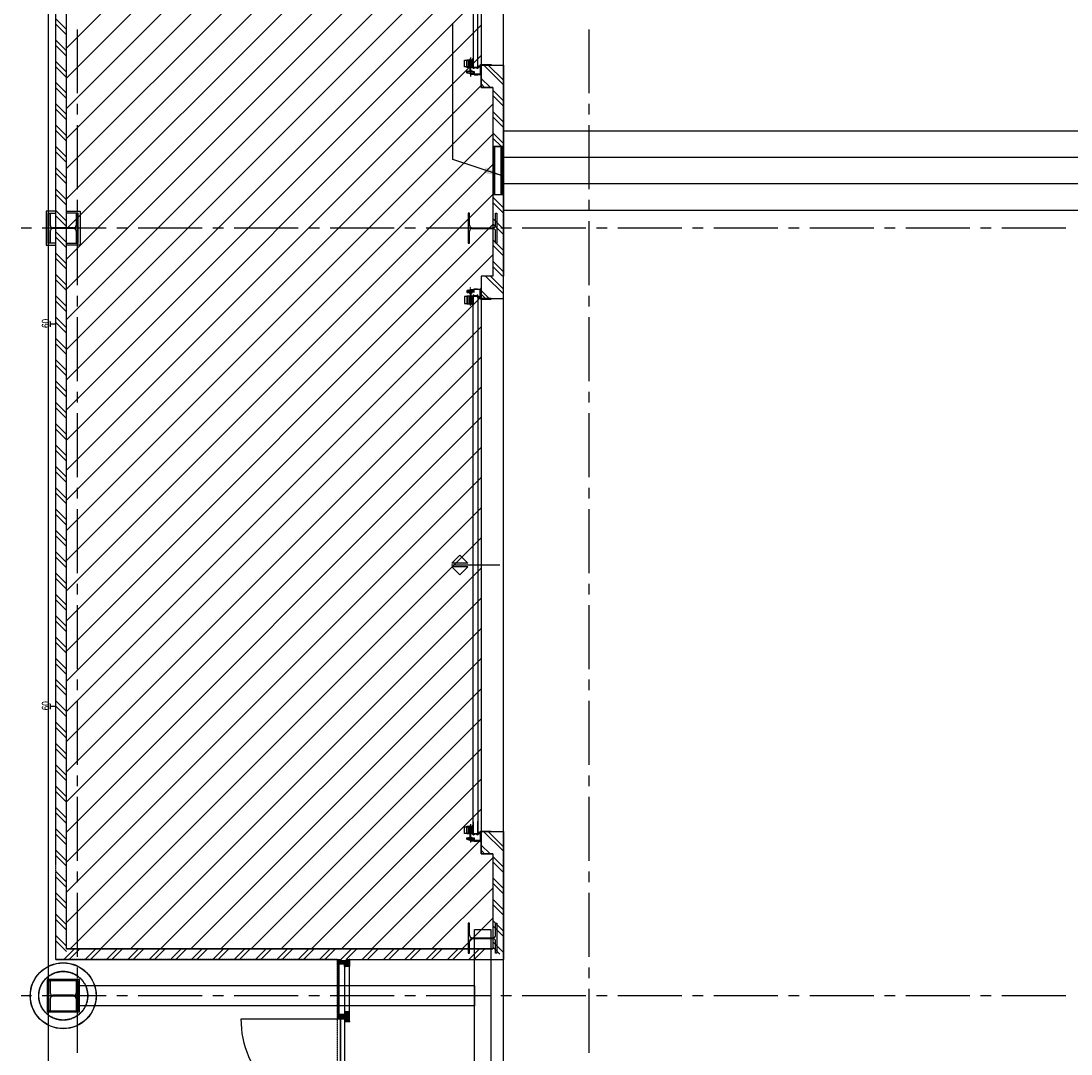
# Model space of a CAD drawing. Extents: x -66955 to 52345, y -20450 to 69550.
# Tile 25 of 94: x -53856 to -44006, y 33639 to 43328. Entities that reach past the tile are written whole.
import ezdxf
from ezdxf.enums import TextEntityAlignment as Align

# ---------------------------------------------------------------- set-up
doc = ezdxf.new("R2010")
doc.units = 0
doc.header["$MEASUREMENT"] = 0
for name, pattern in [('DASHDOT', [1, 0.5, -0.25, 0, -0.25]), ('DASHED', [0.75, 0.5, -0.25]), ('HIDDEN', [0.375, 0.25, -0.125])]:
    doc.linetypes.add(name, pattern=pattern)
for name, color, linetype in [('BEGGR$--21-', 7, 'CONTINUOUS'), ('BEGGR$--22-', 7, 'CONTINUOUS'), ('BEGGR$--28-', 7, 'CONTINUOUS'), ('BEGGR$--32-', 7, 'CONTINUOUS'), ('BEGGR$--43-', 7, 'CONTINUOUS'), ('BEGGR$--71-', 7, 'CONTINUOUS'), ('BEGGR$--E5-', 7, 'CONTINUOUS'), ('BEGGR$--EA-', 7, 'CONTINUOUS'), ('STRAMIEN--E7-', 7, 'CONTINUOUS')]:
    doc.layers.add(name, color=color, linetype=linetype)
doc.styles.add('ROMANS', font='ROMANS', dxfattribs={"height": 0.2})
doc.styles.add('txt', font='TXT', dxfattribs={"height": 0.2})
doc.dimstyles.new('MSADIM', dxfattribs={"dimtxt": 175, "dimasz": 175, "dimexe": 87.5, "dimexo": -87.5, "dimgap": 0, "dimtad": 1, "dimdec": 0, "dimzin": 2, "dimtxsty": 'txt', "dimtsz": 175, "dimcen": 175, "dimazin": 3, "dimtfac": 1, "dimtdec": 0, "dimtofl": 0, "dimtmove": 0, "dimatfit": 3, "dimtvp": 87.5, "dimtolj": 1, "dimtzin": 2})

# ---------------------------------------------------------------- blocks, each defined once
blk = doc.blocks.new('*O603')
at = {"layer": 'BEGGR$--32-', "color": 7, "linetype": 'CONTINUOUS'}
for p, q in [((423.66, 1500), (394.51, 1470.85)), ((409.52, 1500), (394.51, 1484.99)), ((395.37, 1500), (394.51, 1499.14)), ((394.51, 1486.72), (423.23, 1458)), ((395.37, 1500), (437.37, 1458)), ((428.8, 1491), (401.8, 1464)), ((409.52, 1500), (451.52, 1458)), ((442.94, 1491), (410.51, 1458.57)), ((423.66, 1500), (424.51, 1499.15)), ((457.08, 1491), (424.08, 1458)), ((432.66, 1491), (490.66, 1433)), ((471.23, 1491), (438.23, 1458)), ((446.8, 1491), (504.8, 1433)), ((494.37, 1500), (452.37, 1458)), ((460.94, 1491), (508.51, 1443.43)), ((508.51, 1500), (461.51, 1453)), ((508.51, 1485.86), (461.51, 1438.86)), ((475.08, 1491), (508.51, 1457.57)), ((480.23, 1500), (478.51, 1498.28)), ((480.23, 1500), (508.51, 1471.72)), ((494.37, 1500), (508.51, 1485.86)), ((394.51, 1472.58), (403.09, 1464)), ((461.51, 1448.01), (476.52, 1433)), ((461.51, 1433.86), (462.37, 1433)), ((508.51, 1471.72), (469.79, 1433)), ((508.51, 1457.57), (483.94, 1433)), ((508.51, 1443.43), (498.08, 1433)), ((394.51, 961.56), (417.95, 985)), ((398.09, 951), (432.09, 985)), ((410.51, 949.28), (446.23, 985)), ((455.23, 945), (415.23, 985)), ((420.37, 945), (460.37, 985)), ((494.37, 920), (429.37, 985)), ((434.52, 945), (499.52, 1010)), ((508.51, 920), (443.51, 985)), ((448.66, 945), (508.51, 1004.85)), ((508.51, 934.14), (457.65, 985)), ((461.51, 986.14), (485.37, 1010)), ((461.51, 1000.28), (471.23, 1010)), ((508.51, 962.43), (461.51, 1009.43)), ((508.51, 948.28), (461.51, 995.28)), ((461.51, 943.71), (508.51, 990.71)), ((508.51, 976.57), (475.08, 1010)), ((508.51, 990.71), (489.22, 1010)), ((508.51, 1004.85), (503.36, 1010)), ((394.51, 975.71), (397.8, 979)), ((426.94, 945), (394.51, 977.43)), ((406.8, 951), (394.51, 963.29)), ((441.08, 945), (407.08, 979)), ((412.8, 945), (410.51, 947.29)), ((461.51, 929.57), (508.51, 976.57)), ((480.23, 920), (461.51, 938.72)), ((466.08, 920), (461.51, 924.57)), ((466.08, 920), (508.51, 962.43)), ((480.23, 920), (508.51, 948.28)), ((494.37, 920), (508.51, 934.14)), ((426.94, -945), (394.51, -977.43)), ((406.8, -951), (394.51, -963.29)), ((394.51, -961.56), (417.95, -985)), ((394.51, -975.71), (397.8, -979)), ((398.09, -951), (432.09, -985)), ((441.08, -945), (407.08, -979)), ((412.8, -945), (410.51, -947.29)), ((410.51, -949.28), (446.23, -985)), ((455.23, -945), (415.23, -985)), ((420.37, -945), (460.37, -985)), ((494.37, -920), (429.37, -985)), ((434.52, -945), (499.52, -1010)), ((508.51, -920), (443.51, -985)), ((448.66, -945), (508.51, -1004.85)), ((508.51, -934.14), (457.65, -985)), ((480.23, -920), (461.51, -938.72)), ((466.08, -920), (461.51, -924.57)), ((461.51, -929.57), (508.51, -976.57)), ((461.51, -943.71), (508.51, -990.71)), ((508.51, -948.28), (461.51, -995.28)), ((508.51, -962.43), (461.51, -1009.43)), ((466.08, -920), (508.51, -962.43)), ((508.51, -976.57), (475.08, -1010)), ((480.23, -920), (508.51, -948.28)), ((494.37, -920), (508.51, -934.14)), ((461.51, -986.14), (485.37, -1010)), ((461.51, -1000.28), (471.23, -1010)), ((508.51, -990.71), (489.22, -1010)), ((508.51, -1004.85), (503.36, -1010)), ((394.51, -1486.72), (423.23, -1458)), ((394.51, -1472.58), (403.09, -1464)), ((423.66, -1500), (394.51, -1470.85)), ((395.37, -1500), (437.37, -1458)), ((428.8, -1491), (401.8, -1464)), ((409.52, -1500), (451.52, -1458)), ((442.94, -1491), (410.51, -1458.57)), ((457.08, -1491), (424.08, -1458)), ((432.66, -1491), (490.66, -1433)), ((471.23, -1491), (438.23, -1458)), ((446.8, -1491), (504.8, -1433)), ((494.37, -1500), (452.37, -1458)), ((460.94, -1491), (508.51, -1443.43)), ((461.51, -1448.01), (476.52, -1433)), ((461.51, -1433.86), (462.37, -1433)), ((508.51, -1485.86), (461.51, -1438.86)), ((508.51, -1500), (461.51, -1453)), ((508.51, -1471.72), (469.79, -1433)), ((475.08, -1491), (508.51, -1457.57)), ((480.23, -1500), (508.51, -1471.72)), ((508.51, -1457.57), (483.94, -1433)), ((508.51, -1443.43), (498.08, -1433)), ((409.52, -1500), (394.51, -1484.99)), ((395.37, -1500), (394.51, -1499.14)), ((423.66, -1500), (424.51, -1499.15)), ((480.23, -1500), (478.51, -1498.28)), ((494.37, -1500), (508.51, -1485.86))]:
    blk.add_line(p, q, dxfattribs=at)
for points in [[(508.51, 1500), (508.51, 1433), (461.51, 1433), (461.51, 1458), (410.51, 1458), (410.51, 1464), (394.51, 1464), (394.51, 1500), (424.51, 1500), (424.51, 1491), (478.51, 1491), (478.51, 1500)], [(508.51, 1500), (508.51, 1433), (461.51, 1433), (461.51, 1458), (410.51, 1458), (410.51, 1464), (394.51, 1464), (394.51, 1500), (424.51, 1500), (424.51, 1491), (478.51, 1491), (478.51, 1500)], [(410.51, 979), (410.51, 1464), (394.51, 1464), (394.51, 979)], [(461.51, 1458), (461.51, 985), (410.51, 985), (410.51, 1458)], [(508.51, 1010), (508.51, 1433), (461.51, 1433), (461.51, 1010)], [(508.51, 920), (508.51, 1010), (461.51, 1010), (461.51, 985), (410.51, 985), (410.51, 979), (394.51, 979), (394.51, 951), (410.51, 951), (410.51, 945), (461.51, 945), (461.51, 920)], [(508.51, 920), (508.51, 1010), (461.51, 1010), (461.51, 985), (410.51, 985), (410.51, 979), (394.51, 979), (394.51, 951), (410.51, 951), (410.51, 945), (461.51, 945), (461.51, 920)], [(459.51, 943), (459.51, 13), (421.51, 13), (421.51, 943)], [(459.51, -943), (459.51, -13), (421.51, -13), (421.51, -943)], [(508.51, -920), (508.51, -1010), (461.51, -1010), (461.51, -985), (410.51, -985), (410.51, -979), (394.51, -979), (394.51, -951), (410.51, -951), (410.51, -945), (461.51, -945), (461.51, -920)], [(508.51, -920), (508.51, -1010), (461.51, -1010), (461.51, -985), (410.51, -985), (410.51, -979), (394.51, -979), (394.51, -951), (410.51, -951), (410.51, -945), (461.51, -945), (461.51, -920)], [(410.51, -979), (410.51, -1464), (394.51, -1464), (394.51, -979)], [(461.51, -1458), (461.51, -985), (410.51, -985), (410.51, -1458)], [(508.51, -1010), (508.51, -1433), (461.51, -1433), (461.51, -1010)], [(508.51, -1500), (508.51, -1433), (461.51, -1433), (461.51, -1458), (410.51, -1458), (410.51, -1464), (394.51, -1464), (394.51, -1500), (424.51, -1500), (424.51, -1491), (478.51, -1491), (478.51, -1500)], [(508.51, -1500), (508.51, -1433), (461.51, -1433), (461.51, -1458), (410.51, -1458), (410.51, -1464), (394.51, -1464), (394.51, -1500), (424.51, -1500), (424.51, -1491), (478.51, -1491), (478.51, -1500)]]:
    blk.add_lwpolyline(points, close=True, dxfattribs=at)
for points in [[(421.51, 13, -0.4142136), (-508.49, 943), (421.51, 943), (421.51, 13)], [(421.51, -13, 0.4142136), (-508.49, -943), (421.51, -943), (421.51, -13)]]:
    blk.add_lwpolyline(points, format="xyb", dxfattribs=at)
for p in [(508.51, 1500), (508.51, 920), (508.51, -920), (508.51, -1500)]:
    blk.add_point(p, dxfattribs=at)
at = {"layer": 'BEGGR$--32-', "color": 7, "linetype": 'CONTINUOUS', "style": 'txt'}
for p in [(432.51, 1467), (432.51, -1477)]:
    blk.add_text('67x114', height=10, dxfattribs=at).set_placement(p)
blk = doc.blocks.new('BI$IS')
at = {"layer": 'BEGGR$--32-', "color": 7, "linetype": 'CONTINUOUS'}
blk.add_blockref('*O603', (-508.51, -1500), dxfattribs=at)
blk = doc.blocks.new('B28HE')
at = {"layer": 'BEGGR$--28-', "color": 5, "linetype": 'CONTINUOUS'}
for p, q in [((-4, -98), (-4, 98)), ((4, -98), (4, 98))]:
    blk.add_line(p, q, dxfattribs=at)
for points in [[(-28, 122), (-140, 122), (-140, 135), (140, 135), (140, 122), (28, 122)], [(-28, -122), (-140, -122), (-140, -135), (140, -135), (140, -122), (28, -122)]]:
    blk.add_lwpolyline(points, dxfattribs=at)
for centre, start, end in [((-28, 98), 0, 90), ((28, 98), 90, 180), ((-28, -98), 270, 360), ((28, -98), 180, 270)]:
    blk.add_arc(centre, 24, start, end, dxfattribs=at)
blk = doc.blocks.new('*O663')
at = {"layer": 'BEGGR$--22-', "color": 7, "linetype": 'CONTINUOUS'}
for p, q in [((-78.88, 159.15), (104.91, -24.64)), ((-37.13, 159.54), (104.43, 17.98)), ((-105.6, 36.83), (-17.28, -51.49)), ((-104.3, -15.31), (-67.69, -51.92))]:
    blk.add_line(p, q, dxfattribs=at)
blk.add_lwpolyline([(5.6, -50), (-104.4, -50), (-104.4, 159.99), (105.6, 160), (105.6, -160)], dxfattribs=at)
blk = doc.blocks.new('*O664')
at = {"layer": 'BEGGR$--22-', "color": 7, "linetype": 'CONTINUOUS'}
for p, q in [((-78.88, 159.15), (104.91, -24.64)), ((-37.13, 159.54), (104.43, 17.98)), ((-105.6, 36.83), (-17.28, -51.49)), ((-104.3, -15.31), (-67.69, -51.92))]:
    blk.add_line(p, q, dxfattribs=at)
blk.add_lwpolyline([(5.6, -50), (-104.4, -50), (-104.4, 159.99), (105.6, 160), (105.6, -160)], dxfattribs=at)
blk = doc.blocks.new('*O666')
at = {"layer": 'BEGGR$--22-', "color": 7, "linetype": 'CONTINUOUS'}
for p, q in [((-62.64, 50.97), (103.83, -115.5)), ((-16.85, 50.69), (104.31, -70.47)), ((-104.14, -83.39), (-29.4, -158.13)), ((-104.54, -119.29), (-63.4, -160.43))]:
    blk.add_line(p, q, dxfattribs=at)
blk.add_lwpolyline([(5, 50.43), (-105, 50.43), (-105, -159.56), (105, -159.57), (105, 160.43)], dxfattribs=at)
blk = doc.blocks.new('*O667')
at = {"layer": 'BEGGR$--32-', "color": 7, "linetype": 'CONTINUOUS'}
blk.add_line((278.5, 0), (-176.5, 0), dxfattribs=at)
for points in [[(-173.5, 16.66), (-98.5, 91.66), (-23.5, 16.66)], [(-173.5, -16.66), (-98.5, -91.66), (-23.5, -16.66)]]:
    blk.add_lwpolyline(points, close=True, dxfattribs=at)
blk = doc.blocks.new('*O728')
at = {"layer": 'BEGGR$--21-', "color": 7, "linetype": 'CONTINUOUS'}
blk.add_line((27.5, 6.2), (127.5, 6.2), dxfattribs=at)
at = {"layer": 'BEGGR$--71-', "color": 7, "linetype": 'CONTINUOUS'}
for p, q in [((-47.5, 98.9), (-47.5, -15.8)), ((-77.2, 52.4), (-77.2, -12.5)), ((-77.2, 52.4), (-65.9, 52.4)), ((-75.5, -45.7), (-75.5, 63.9)), ((-75.5, 63.9), (-68.4, 63.9)), ((-68.4, -45.2), (-68.4, 63.9)), ((-66.8, 52.4), (-66.8, -12.3)), ((-77.2, -11.8), (-65.9, -11.8)), ((-3.5, -0.6), (21.7, -0.6)), ((-0.5, -11.4), (19.1, -11.4))]:
    blk.add_line(p, q, dxfattribs=at)
at = {"layer": 'BEGGR$--71-', "color": 7, "linetype": 'DASHDOT'}
blk.add_line((-72, 76.9), (-72, -100.7), dxfattribs=at)
at = {"layer": 'BEGGR$--71-', "color": 7, "linetype": 'CONTINUOUS'}
for points in [[(-47.5, -15.8), (-2.5, -15.8), (-2.5, 100.6)], [(-50, -15.6), (-65.9, -15.6), (-65.9, 55.7), (-50.3, 55.7)], [(-86, -54.2), (-86, -48.8), (-57.3, -48.8), (-57.3, -54.6)], [(-82.1, -48.8), (-82.1, -45.3), (-62, -45.3), (-62, -48.8)]]:
    blk.add_lwpolyline(points, dxfattribs=at)
for points in [[(-93, 51.7), (-93, -11.6), (-127.5, -11.6), (-127.5, 51.7)], [(-77.2, 55.7), (-77.2, -15.6), (-106.3, -15.6), (-106.3, 55.7)], [(-65.9, 52.4), (-65.9, -11.8), (-77.2, -11.8), (-77.2, 52.4)], [(-49.5, -18.8), (-49.5, 67.4), (-49.5, -18.8)], [(22.5, 11.2), (122.5, 11.2), (122.5, 6.2), (27.5, 6.2), (27.5, -88.8), (22.5, -88.8)], [(-32.4, -81.9), (-5.7, -81.9), (-32.4, -81.9)]]:
    blk.add_lwpolyline(points, close=True, dxfattribs=at)
for points in [[(-0.5, -0.6), (-0.5, -18.8, -0.414214), (-6.5, -24.8), (-7, -24.8, -0.414214), (-13, -18.8), (-13, -17.8), (-35.4, -17.8), (-35.4, -18.8, -0.414214), (-41.4, -24.8), (-43.5, -24.8, -0.414214), (-49.5, -18.8), (-49.5, 67.4)], [(-47.5, -18.8, 0.414214), (-43.5, -22.8), (-41.4, -22.8, 0.414214), (-37.4, -18.8), (-37.4, -15.8), (-11, -15.8), (-11, -18.8, 0.414214), (-7, -22.8), (-6.5, -22.8, 0.414214), (-2.5, -18.8), (-2.5, -0.6), (-0.5, -0.6), (-0.5, -18.8, -0.414214), (-6.5, -24.8), (-7, -24.8, -0.414214), (-13, -18.8), (-13, -17.8), (-35.4, -17.8), (-35.4, -18.8, -0.414214), (-41.4, -24.8), (-43.5, -24.8, -0.414214), (-49.5, -18.8), (-49.5, 67.4), (-47.5, 67.4), (-47.5, -18.8)], [(-2.5, -0.6), (-2.5, -18.8, -0.414214), (-6.5, -22.8), (-7, -22.8, -0.414214), (-11, -18.8), (-11, -15.8), (-37.4, -15.8), (-37.4, -18.8, -0.414214), (-41.4, -22.8), (-43.5, -22.8, -0.414214), (-47.5, -18.8), (-47.5, 67.4)], [(-74.8, -73.7), (-46.5, -73.6, 0.412984), (-41.5, -68.6), (-41.5, -53.3), (-38.5, -53.3), (-38.5, -68.6, -0.414214), (-46.5, -76.6), (-75.7, -76.6), (-102.3, -68.3, -0.329693), (-105.8, -63.5), (-105.8, -56.1, -0.319555), (-102.4, -51.4), (-96.2, -49.3), (-95.2, -52.1), (-101.4, -54.2, 0.319555), (-102.8, -56.1), (-102.8, -63.5, 0.329693), (-101.4, -65.5), (-74.8, -73.7)], [(-94.5, -66.3), (-78, -66.3), (-49.5, -66.3, 0.414214), (-44.5, -61.3), (-44.5, -59.3, 0.414214), (-49.5, -54.3), (-94.5, -54.3, 0.414214), (-99.5, -59.3), (-99.5, -61.3, 0.414214), (-94.5, -66.3)], [(-94.5, -66.3), (-78, -66.3), (-49.5, -66.3, 0.414214), (-44.5, -61.3), (-44.5, -59.3, 0.414214), (-49.5, -54.3), (-94.5, -54.3, 0.414214), (-99.5, -59.3), (-99.5, -61.3, 0.414214), (-94.5, -66.3)], [(-41.7, -80), (-37.2, -83.4, 0.161134), (-32.4, -84.9), (-5.7, -84.9), (-5.7, -82.2), (-5.7, -81.9), (-32.4, -81.9, -0.161134), (-35.4, -80.9), (-39.9, -77.6, 0.161134), (-42.9, -76.6), (-75.7, -76.6), (-75.7, -76.8), (-75.7, -79.6), (-42.9, -79.6, -0.161134), (-41.7, -80), (-41.7, -80)], [(19.5, -9.6), (19.5, -76.7, -0.414214), (17.5, -78.7), (-31, -78.7), (-31, -81.7), (17.5, -81.7, 0.414214), (22.5, -76.7), (22.5, -9.6, 0.414214), (17.5, -4.6), (7, -4.6), (7, -7.6), (17.5, -7.6, -0.414214), (19.5, -9.6)]]:
    blk.add_lwpolyline(points, format="xyb", dxfattribs=at)
blk = doc.blocks.new('*O729')
at = {"layer": 'BEGGR$--21-', "color": 7, "linetype": 'CONTINUOUS'}
blk.add_line((27.5, -6.2), (127.5, -6.2), dxfattribs=at)
at = {"layer": 'BEGGR$--71-', "color": 7, "linetype": 'DASHDOT'}
blk.add_line((-72, -76.9), (-72, 100.7), dxfattribs=at)
at = {"layer": 'BEGGR$--71-', "color": 7, "linetype": 'CONTINUOUS'}
for p, q in [((-77.2, -52.4), (-77.2, 12.5)), ((-77.2, 11.8), (-65.9, 11.8)), ((-75.5, 45.7), (-75.5, -63.9)), ((-68.4, 45.2), (-68.4, -63.9)), ((-66.8, -52.4), (-66.8, 12.3)), ((-47.5, -98.9), (-47.5, 15.8)), ((-3.5, 0.6), (21.7, 0.6)), ((-0.5, 11.4), (19.1, 11.4)), ((-77.2, -52.4), (-65.9, -52.4)), ((-75.5, -63.9), (-68.4, -63.9))]:
    blk.add_line(p, q, dxfattribs=at)
for points in [[(-93, -51.7), (-93, 11.6), (-127.5, 11.6), (-127.5, -51.7)], [(-77.2, -55.7), (-77.2, 15.6), (-106.3, 15.6), (-106.3, -55.7)], [(-65.9, -52.4), (-65.9, 11.8), (-77.2, 11.8), (-77.2, -52.4)], [(-49.5, 18.8), (-49.5, -67.4), (-49.5, 18.8)], [(-32.4, 81.9), (-5.7, 81.9), (-32.4, 81.9)], [(22.5, -11.2), (122.5, -11.2), (122.5, -6.2), (27.5, -6.2), (27.5, 88.8), (22.5, 88.8)]]:
    blk.add_lwpolyline(points, close=True, dxfattribs=at)
for points in [[(-74.8, 73.7), (-46.5, 73.6, -0.412984), (-41.5, 68.6), (-41.5, 53.3), (-38.5, 53.3), (-38.5, 68.6, 0.414214), (-46.5, 76.6), (-75.7, 76.6), (-102.3, 68.3, 0.329693), (-105.8, 63.5), (-105.8, 56.1, 0.319555), (-102.4, 51.4), (-96.2, 49.3), (-95.2, 52.1), (-101.4, 54.2, -0.319555), (-102.8, 56.1), (-102.8, 63.5, -0.329693), (-101.4, 65.5), (-74.8, 73.7)], [(-94.5, 66.3), (-78, 66.3), (-49.5, 66.3, -0.414214), (-44.5, 61.3), (-44.5, 59.3, -0.414214), (-49.5, 54.3), (-94.5, 54.3, -0.414214), (-99.5, 59.3), (-99.5, 61.3, -0.414214), (-94.5, 66.3)], [(-94.5, 66.3), (-78, 66.3), (-49.5, 66.3, -0.414214), (-44.5, 61.3), (-44.5, 59.3, -0.414214), (-49.5, 54.3), (-94.5, 54.3, -0.414214), (-99.5, 59.3), (-99.5, 61.3, -0.414214), (-94.5, 66.3)], [(-41.7, 80), (-37.2, 83.4, -0.161134), (-32.4, 84.9), (-5.7, 84.9), (-5.7, 82.2), (-5.7, 81.9), (-32.4, 81.9, 0.161134), (-35.4, 80.9), (-39.9, 77.6, -0.161134), (-42.9, 76.6), (-75.7, 76.6), (-75.7, 76.8), (-75.7, 79.6), (-42.9, 79.6, 0.161134), (-41.7, 80), (-41.7, 80)], [(-0.5, 0.6), (-0.5, 18.8, 0.414214), (-6.5, 24.8), (-7, 24.8, 0.414214), (-13, 18.8), (-13, 17.8), (-35.4, 17.8), (-35.4, 18.8, 0.414214), (-41.4, 24.8), (-43.5, 24.8, 0.414214), (-49.5, 18.8), (-49.5, -67.4)], [(-47.5, 18.8, -0.414214), (-43.5, 22.8), (-41.4, 22.8, -0.414214), (-37.4, 18.8), (-37.4, 15.8), (-11, 15.8), (-11, 18.8, -0.414214), (-7, 22.8), (-6.5, 22.8, -0.414214), (-2.5, 18.8), (-2.5, 0.6), (-0.5, 0.6), (-0.5, 18.8, 0.414214), (-6.5, 24.8), (-7, 24.8, 0.414214), (-13, 18.8), (-13, 17.8), (-35.4, 17.8), (-35.4, 18.8, 0.414214), (-41.4, 24.8), (-43.5, 24.8, 0.414214), (-49.5, 18.8), (-49.5, -67.4), (-47.5, -67.4), (-47.5, 18.8)], [(-2.5, 0.6), (-2.5, 18.8, 0.414214), (-6.5, 22.8), (-7, 22.8, 0.414214), (-11, 18.8), (-11, 15.8), (-37.4, 15.8), (-37.4, 18.8, 0.414214), (-41.4, 22.8), (-43.5, 22.8, 0.414214), (-47.5, 18.8), (-47.5, -67.4)], [(19.5, 9.6), (19.5, 76.7, 0.414214), (17.5, 78.7), (-31, 78.7), (-31, 81.7), (17.5, 81.7, -0.414214), (22.5, 76.7), (22.5, 9.6, -0.414214), (17.5, 4.6), (7, 4.6), (7, 7.6), (17.5, 7.6, 0.414214), (19.5, 9.6)]]:
    blk.add_lwpolyline(points, format="xyb", dxfattribs=at)
for points in [[(-86, 54.2), (-86, 48.8), (-57.3, 48.8), (-57.3, 54.6)], [(-82.1, 48.8), (-82.1, 45.3), (-62, 45.3), (-62, 48.8)], [(-50, 15.6), (-65.9, 15.6), (-65.9, -55.7), (-50.3, -55.7)], [(-47.5, 15.8), (-2.5, 15.8), (-2.5, -100.6)]]:
    blk.add_lwpolyline(points, dxfattribs=at)
blk = doc.blocks.new('*O731')
at = {"layer": 'BEGGR$--21-', "color": 7, "linetype": 'CONTINUOUS'}
blk.add_line((27.5, 6.2), (127.5, 6.2), dxfattribs=at)
at = {"layer": 'BEGGR$--71-', "color": 7, "linetype": 'CONTINUOUS'}
for p, q in [((-47.5, 98.9), (-47.5, -15.8)), ((-77.2, 52.4), (-77.2, -12.5)), ((-77.2, 52.4), (-65.9, 52.4)), ((-75.5, -45.7), (-75.5, 63.9)), ((-75.5, 63.9), (-68.4, 63.9)), ((-68.4, -45.2), (-68.4, 63.9)), ((-66.8, 52.4), (-66.8, -12.3)), ((-77.2, -11.8), (-65.9, -11.8)), ((-3.5, -0.6), (21.7, -0.6)), ((-0.5, -11.4), (19.1, -11.4))]:
    blk.add_line(p, q, dxfattribs=at)
at = {"layer": 'BEGGR$--71-', "color": 7, "linetype": 'DASHDOT'}
blk.add_line((-72, 76.9), (-72, -100.7), dxfattribs=at)
at = {"layer": 'BEGGR$--71-', "color": 7, "linetype": 'CONTINUOUS'}
for points in [[(-47.5, -15.8), (-2.5, -15.8), (-2.5, 100.6)], [(-50, -15.6), (-65.9, -15.6), (-65.9, 55.7), (-50.3, 55.7)], [(-86, -54.2), (-86, -48.8), (-57.3, -48.8), (-57.3, -54.6)], [(-82.1, -48.8), (-82.1, -45.3), (-62, -45.3), (-62, -48.8)]]:
    blk.add_lwpolyline(points, dxfattribs=at)
for points in [[(-93, 51.7), (-93, -11.6), (-127.5, -11.6), (-127.5, 51.7)], [(-77.2, 55.7), (-77.2, -15.6), (-106.3, -15.6), (-106.3, 55.7)], [(-65.9, 52.4), (-65.9, -11.8), (-77.2, -11.8), (-77.2, 52.4)], [(-49.5, -18.8), (-49.5, 67.4), (-49.5, -18.8)], [(22.5, 11.2), (122.5, 11.2), (122.5, 6.2), (27.5, 6.2), (27.5, -88.8), (22.5, -88.8)], [(-32.4, -81.9), (-5.7, -81.9), (-32.4, -81.9)]]:
    blk.add_lwpolyline(points, close=True, dxfattribs=at)
for points in [[(-0.5, -0.6), (-0.5, -18.8, -0.414214), (-6.5, -24.8), (-7, -24.8, -0.414214), (-13, -18.8), (-13, -17.8), (-35.4, -17.8), (-35.4, -18.8, -0.414214), (-41.4, -24.8), (-43.5, -24.8, -0.414214), (-49.5, -18.8), (-49.5, 67.4)], [(-47.5, -18.8, 0.414214), (-43.5, -22.8), (-41.4, -22.8, 0.414214), (-37.4, -18.8), (-37.4, -15.8), (-11, -15.8), (-11, -18.8, 0.414214), (-7, -22.8), (-6.5, -22.8, 0.414214), (-2.5, -18.8), (-2.5, -0.6), (-0.5, -0.6), (-0.5, -18.8, -0.414214), (-6.5, -24.8), (-7, -24.8, -0.414214), (-13, -18.8), (-13, -17.8), (-35.4, -17.8), (-35.4, -18.8, -0.414214), (-41.4, -24.8), (-43.5, -24.8, -0.414214), (-49.5, -18.8), (-49.5, 67.4), (-47.5, 67.4), (-47.5, -18.8)], [(-2.5, -0.6), (-2.5, -18.8, -0.414214), (-6.5, -22.8), (-7, -22.8, -0.414214), (-11, -18.8), (-11, -15.8), (-37.4, -15.8), (-37.4, -18.8, -0.414214), (-41.4, -22.8), (-43.5, -22.8, -0.414214), (-47.5, -18.8), (-47.5, 67.4)], [(-74.8, -73.7), (-46.5, -73.6, 0.412984), (-41.5, -68.6), (-41.5, -53.3), (-38.5, -53.3), (-38.5, -68.6, -0.414214), (-46.5, -76.6), (-75.7, -76.6), (-102.3, -68.3, -0.329693), (-105.8, -63.5), (-105.8, -56.1, -0.319555), (-102.4, -51.4), (-96.2, -49.3), (-95.2, -52.1), (-101.4, -54.2, 0.319555), (-102.8, -56.1), (-102.8, -63.5, 0.329693), (-101.4, -65.5), (-74.8, -73.7)], [(-94.5, -66.3), (-78, -66.3), (-49.5, -66.3, 0.414214), (-44.5, -61.3), (-44.5, -59.3, 0.414214), (-49.5, -54.3), (-94.4, -54.3, 0.414214), (-99.5, -59.3), (-99.4, -61.3, 0.414214), (-94.4, -66.3)], [(-94.5, -66.3), (-78, -66.3), (-49.5, -66.3, 0.414214), (-44.5, -61.3), (-44.5, -59.3, 0.414214), (-49.5, -54.3), (-94.4, -54.3, 0.414214), (-99.5, -59.3), (-99.4, -61.3, 0.414214), (-94.4, -66.3)], [(-41.7, -80), (-37.2, -83.4, 0.161134), (-32.4, -84.9), (-5.7, -84.9), (-5.7, -82.2), (-5.7, -81.9), (-32.4, -81.9, -0.161134), (-35.4, -80.9), (-39.9, -77.6, 0.161134), (-42.9, -76.6), (-75.7, -76.6), (-75.7, -76.8), (-75.7, -79.6), (-42.9, -79.6, -0.161134), (-41.7, -80), (-41.7, -80)], [(19.5, -9.6), (19.5, -76.7, -0.414214), (17.5, -78.7), (-31, -78.7), (-31, -81.7), (17.5, -81.7, 0.414214), (22.5, -76.7), (22.5, -9.6, 0.414214), (17.5, -4.6), (7, -4.6), (7, -7.6), (17.5, -7.6, -0.414214), (19.5, -9.6)]]:
    blk.add_lwpolyline(points, format="xyb", dxfattribs=at)

msp = doc.modelspace()

# ---------------------------------------------------------------- linework, layer by layer
at = {"layer": 'BEGGR$--21-', "color": 7, "linetype": 'CONTINUOUS'}
for p, q in [((-53530, 35425), (-53530, 48574.75)), ((-53430, 34625), (-53430, 48574.75)), ((-53430, 43250), (-53530, 43350)), ((-53430, 43200), (-53530, 43300)), ((-53430, 43050), (-53530, 43150)), ((-53430, 43000), (-53530, 43100)), ((-53430, 42850), (-53530, 42950)), ((-53430, 42800), (-53530, 42900)), ((-49540, 42915), (-49440, 42915)), ((-53430, 42650), (-53530, 42750)), ((-53430, 42600), (-53530, 42700)), ((-53430, 42450), (-53530, 42550)), ((-53430, 42400), (-53530, 42500)), ((-53430, 42250), (-53530, 42350)), ((-53430, 42200), (-53530, 42300)), ((-53430, 42050), (-53530, 42150)), ((-53430, 42000), (-53530, 42100)), ((-53430, 41850), (-53530, 41950)), ((-53430, 41800), (-53530, 41900)), ((-53430, 41650), (-53530, 41750)), ((-53430, 41600), (-53530, 41700)), ((-53430, 41450), (-53530, 41550)), ((-53430, 41400), (-53530, 41500)), ((-53430, 41250), (-53530, 41350)), ((-53430, 41200), (-53530, 41300)), ((-53430, 41050), (-53530, 41150)), ((-53430, 41000), (-53530, 41100)), ((-53430, 40850), (-53530, 40950)), ((-53430, 40800), (-53530, 40900)), ((-53430, 40650), (-53530, 40750)), ((-53430, 40600), (-53530, 40700)), ((-49540, 40725.01), (-49440, 40725.01)), ((-53430, 40450), (-53530, 40550)), ((-53430, 40400), (-53530, 40500)), ((-53430, 40250), (-53530, 40350)), ((-53430, 40200), (-53530, 40300)), ((-53430, 40050), (-53530, 40150)), ((-53430, 40000), (-53530, 40100)), ((-53430, 39850), (-53530, 39950)), ((-53430, 39800), (-53530, 39900)), ((-53430, 39650), (-53530, 39750)), ((-53430, 39600), (-53530, 39700)), ((-53430, 39450), (-53530, 39550)), ((-53430, 39400), (-53530, 39500)), ((-53430, 39250), (-53530, 39350)), ((-53430, 39200), (-53530, 39300)), ((-53430, 39050), (-53530, 39150)), ((-53430, 39000), (-53530, 39100)), ((-53430, 38850), (-53530, 38950)), ((-53430, 38800), (-53530, 38900)), ((-53430, 38650), (-53530, 38750)), ((-53430, 38600), (-53530, 38700)), ((-53430, 38450), (-53530, 38550)), ((-53430, 38400), (-53530, 38500)), ((-53430, 38250), (-53530, 38350)), ((-53430, 38200), (-53530, 38300)), ((-53430, 38050), (-53530, 38150)), ((-53430, 38000), (-53530, 38100)), ((-53430, 37850), (-53530, 37950)), ((-53430, 37800), (-53530, 37900)), ((-53430, 37650), (-53530, 37750)), ((-53430, 37600), (-53530, 37700)), ((-53430, 37450), (-53530, 37550)), ((-53430, 37400), (-53530, 37500)), ((-53430, 37250), (-53530, 37350)), ((-53430, 37200), (-53530, 37300)), ((-53430, 37050), (-53530, 37150)), ((-53430, 37000), (-53530, 37100)), ((-53430, 36850), (-53530, 36950)), ((-53430, 36800), (-53530, 36900)), ((-53430, 36650), (-53530, 36750)), ((-53430, 36600), (-53530, 36700)), ((-53430, 36450), (-53530, 36550)), ((-53430, 36400), (-53530, 36500)), ((-53430, 36250), (-53530, 36350)), ((-53430, 36200), (-53530, 36300)), ((-53430, 36050), (-53530, 36150)), ((-53430, 36000), (-53530, 36100)), ((-53430, 35850), (-53530, 35950)), ((-53430, 35800), (-53530, 35900)), ((-53430, 35650), (-53530, 35750)), ((-53430, 35600), (-53530, 35700)), ((-49540, 35725), (-49440, 35725)), ((-53430, 35450), (-53530, 35550)), ((-53430, 35400), (-53530, 35500)), ((-53430, 35250), (-53530, 35350)), ((-53530, 34525), (-53530, 35325)), ((-53430, 35200), (-53530, 35300)), ((-53430, 35050), (-53530, 35150)), ((-53430, 35000), (-53530, 35100)), ((-53430, 34850), (-53530, 34950)), ((-53430, 34800), (-53530, 34900)), ((-53430, 34650), (-53530, 34750)), ((-53430, 34600), (-53530, 34700))]:
    msp.add_line(p, q, dxfattribs=at)
for points in [[(-49615, 47936.8), (-49615, 42893.01), (-49570, 42893.01), (-49570, 47936.8)], [(-49340, 42150), (-49330, 42150), (-49330, 41700), (-49340, 41700)], [(-49330, 42050), (-25230, 42050), (-25230, 41800), (-49330, 41800)], [(-49615, 35703.01), (-49615, 40746.8), (-49570, 40746.8), (-49570, 35703.01)]]:
    msp.add_lwpolyline(points, close=True, dxfattribs=at)
at = {"layer": 'BEGGR$--22-', "color": 7, "linetype": 'HIDDEN'}
msp.add_line((-49330, 25928.5), (-49330, 55315), dxfattribs=at)
at = {"layer": 'BEGGR$--22-', "color": 7, "linetype": 'CONTINUOUS'}
for p, q in [((-49430, 42705), (-49430, 42150)), ((-49430, 42680), (-49330, 42580)), ((-49330, 42705), (-49330, 42150)), ((-49430, 42630), (-49330, 42530)), ((-49430, 42480), (-49330, 42380)), ((-49430, 42430), (-49330, 42330)), ((-49430, 42280), (-49330, 42180)), ((-49430, 42230), (-49350, 42150)), ((-49430, 42150), (-49330, 42150)), ((-49430, 42150), (-49430, 41700)), ((-49430, 42150), (-49415, 42150)), ((-49426.25, 42150), (-49426.25, 41700)), ((-49422.5, 42150), (-49422.5, 41700)), ((-49418.75, 42150), (-49418.75, 41700)), ((-49415, 42150), (-49415, 41700)), ((-49355, 42150), (-49355, 41700)), ((-49355, 42150), (-49340, 42150)), ((-49351.25, 42150), (-49351.25, 41700)), ((-49347.5, 42150), (-49347.5, 41700)), ((-49343.75, 42150), (-49343.75, 41700)), ((-49340, 42150), (-49340, 41700)), ((-49430, 41700), (-49430, 40935)), ((-49430, 41700), (-49330, 41700)), ((-49430, 41700), (-49415, 41700)), ((-49430, 41675), (-49330, 41575)), ((-49355, 41700), (-49340, 41700)), ((-49330, 41700), (-49330, 40935)), ((-49430, 41625), (-49330, 41525)), ((-49430, 41475), (-49330, 41375)), ((-49430, 41425), (-49330, 41325)), ((-49430, 41275), (-49330, 41175)), ((-49430, 41225), (-49330, 41125)), ((-49430, 41075), (-49330, 40975)), ((-49430, 41025), (-49340, 40935)), ((-49430, 35515), (-49430, 34625)), ((-49430, 35490), (-49330, 35390)), ((-49330, 35515), (-49330, 34525)), ((-49430, 35440), (-49330, 35340)), ((-49430, 35290), (-49330, 35190)), ((-49430, 35240), (-49330, 35140)), ((-49430, 35090), (-49330, 34990)), ((-49430, 35040), (-49330, 34940)), ((-49430, 34890), (-49330, 34790)), ((-49430, 34840), (-49330, 34740)), ((-49430, 34690), (-49330, 34590)), ((-53455, 34525), (-53355, 34625)), ((-53430, 34625), (-49430, 34625)), ((-53405, 34525), (-53305, 34625)), ((-53255, 34525), (-53155, 34625)), ((-53205, 34525), (-53105, 34625)), ((-53055, 34525), (-52955, 34625)), ((-53005, 34525), (-52905, 34625)), ((-52855, 34525), (-52755, 34625)), ((-52805, 34525), (-52705, 34625)), ((-52655, 34525), (-52555, 34625)), ((-52605, 34525), (-52505, 34625)), ((-52455, 34525), (-52355, 34625)), ((-52405, 34525), (-52305, 34625)), ((-52255, 34525), (-52155, 34625)), ((-52205, 34525), (-52105, 34625)), ((-52055, 34525), (-51955, 34625)), ((-52005, 34525), (-51905, 34625)), ((-51855, 34525), (-51755, 34625)), ((-51805, 34525), (-51705, 34625)), ((-51655, 34525), (-51555, 34625)), ((-51605, 34525), (-51505, 34625)), ((-51455, 34525), (-51355, 34625)), ((-51405, 34525), (-51305, 34625)), ((-51255, 34525), (-51155, 34625)), ((-51205, 34525), (-51105, 34625)), ((-51055, 34525), (-50955, 34625)), ((-51005, 34525), (-50905, 34625)), ((-50855, 34525), (-50755, 34625)), ((-50805, 34525), (-50705, 34625)), ((-50655, 34525), (-50555, 34625)), ((-50605, 34525), (-50505, 34625)), ((-50455, 34525), (-50355, 34625)), ((-50405, 34525), (-50305, 34625)), ((-50255, 34525), (-50155, 34625)), ((-50205, 34525), (-50105, 34625)), ((-50055, 34525), (-49955, 34625)), ((-50005, 34525), (-49905, 34625)), ((-49855, 34525), (-49755, 34625)), ((-49805, 34525), (-49705, 34625)), ((-49655, 34525), (-49555, 34625)), ((-49605, 34525), (-49505, 34625)), ((-49430, 34640), (-49365, 34575)), ((-53530, 34525), (-50894, 34525)), ((-50794, 34525), (-49330, 34525))]:
    msp.add_line(p, q, dxfattribs=at)
msp.add_lwpolyline([(-49330, 42150), (-49430, 42150), (-49430, 41700), (-49330, 41700)], close=True, dxfattribs=at)
at = {"layer": 'BEGGR$--28-', "color": 5, "linetype": 'CONTINUOUS'}
msp.add_line((-53600, 69050), (-53600, 13301.89), dxfattribs=at)
at = {"layer": 'BEGGR$--28-', "color": 7, "linetype": 'CONTINUOUS'}
for points in [[(-53530, 41225), (-53530, 41245), (-53600, 41245), (-53600, 41525), (-53530, 41525), (-53530, 41545), (-53620, 41545), (-53620, 41225)], [(-53430, 41225), (-53430, 41245), (-53320, 41245), (-53320, 41525), (-53430, 41525), (-53430, 41545), (-53300, 41545), (-53300, 41225)], [(-53612, 34033), (-53308, 34033), (-53308, 34337), (-53612, 34337)], [(-53600, 34045), (-53320, 34045), (-53320, 34325), (-53600, 34325)]]:
    msp.add_lwpolyline(points, close=True, dxfattribs=at)
at = {"layer": 'BEGGR$--28-', "color": 5, "linetype": 'HIDDEN'}
for points in [[(-49602, 34805), (-49450, 34805), (-49450, 31245), (-49602, 31245)], [(-53330, 34280), (-49602, 34280), (-49602, 34090), (-53330, 34090)]]:
    msp.add_lwpolyline(points, close=True, dxfattribs=at)
at = {"layer": 'BEGGR$--28-', "color": 7, "linetype": 'CONTINUOUS'}
for radius in [310, 308]:
    msp.add_circle((-53460, 34185), radius, dxfattribs=at)
at = {"layer": 'BEGGR$--28-', "color": 7, "linetype": 'HIDDEN'}
for radius in [230, 228]:
    msp.add_circle((-53460, 34185), radius, dxfattribs=at)
at = {"layer": 'BEGGR$--32-', "color": 7, "linetype": 'HIDDEN'}
msp.add_lwpolyline([(-530, 42295), (-49330, 42295), (-49330, 41555), (-530, 41555)], close=True, dxfattribs=at)
at = {"layer": 'BEGGR$--43-', "color": 7, "linetype": 'CONTINUOUS'}
for p, q in [((-53430, 43074.87), (-49540, 46964.87)), ((-53430, 42792.03), (-49540, 46682.03)), ((-53430, 42509.19), (-49540, 46399.19)), ((-53430, 42226.35), (-49540, 46116.35)), ((-53430, 41943.5), (-49540, 45833.5)), ((-53430, 41660.66), (-49540, 45550.66)), ((-53430, 41377.82), (-49540, 45267.82)), ((-53430, 41094.98), (-49540, 44984.98)), ((-53430, 40812.13), (-49540, 44702.13)), ((-53430, 40529.29), (-49540, 44419.29)), ((-53430, 40246.45), (-49540, 44136.45)), ((-53430, 39963.6), (-49540, 43853.6)), ((-53430, 39680.76), (-49540, 43570.76)), ((-53430, 39397.92), (-49540, 43287.92)), ((-53430, 39115.08), (-49540, 43005.08)), ((-53430, 38832.23), (-49540, 42722.23)), ((-53430, 38549.39), (-49430, 42549.39)), ((-53430, 38266.55), (-49430, 42266.55)), ((-53430, 37983.71), (-49430, 41983.71)), ((-53430, 37700.86), (-49430, 41700.86)), ((-53430, 37418.02), (-49430, 41418.02)), ((-53430, 37135.18), (-49430, 41135.18)), ((-53430, 36852.33), (-49540, 40742.33)), ((-53430, 36569.49), (-49540, 40459.49)), ((-53430, 36286.65), (-49540, 40176.65)), ((-53430, 36003.81), (-49540, 39893.81)), ((-53430, 35720.96), (-49540, 39610.96)), ((-53430, 35438.12), (-49540, 39328.12)), ((-53430, 35155.28), (-49540, 39045.28)), ((-53430, 34872.44), (-49540, 38762.44)), ((-53394.59, 34625), (-49540, 38479.59)), ((-53111.75, 34625), (-49540, 38196.75)), ((-52828.91, 34625), (-49540, 37913.91)), ((-52546.06, 34625), (-49540, 37631.07)), ((-52263.22, 34625), (-49540, 37348.22)), ((-51980.38, 34625), (-49540, 37065.38)), ((-51697.54, 34625), (-49540, 36782.54)), ((-51414.69, 34625), (-49540, 36499.69)), ((-51131.85, 34625), (-49540, 36216.85)), ((-50849.01, 34625), (-49540, 35934.01)), ((-50566.17, 34625), (-49540, 35651.17)), ((-50283.32, 34625), (-49430, 35478.32)), ((-50000.48, 34625), (-49430, 35195.48)), ((-49717.64, 34625), (-49430, 34912.64)), ((-49434.8, 34625), (-49430, 34629.8))]:
    msp.add_line(p, q, dxfattribs=at)
msp.add_lwpolyline([(-53430, 47835), (-51480, 47835), (-51480, 48685), (-49430, 48685), (-49430, 48125), (-49540, 48125), (-49540, 42705), (-49430, 42705), (-49430, 40935), (-49540, 40935), (-49540, 40725.01), (-49540, 40725), (-49540, 35515), (-49430, 35515), (-49430, 34625), (-53430, 34625)], close=True, dxfattribs=at)
at = {"layer": 'BEGGR$--E5-', "color": 1, "linetype": 'CONTINUOUS'}
for p, q in [((-53580, 40461), (-53580, 40511)), ((-53530, 40486), (-53580, 40486)), ((-53580, 36874.17), (-53580, 36924.17)), ((-53530, 36899.17), (-53580, 36899.17))]:
    msp.add_line(p, q, dxfattribs=at)
at = {"layer": 'BEGGR$--E5-', "color": 1, "linetype": 'DASHED'}
msp.add_lwpolyline([(-53530, 19290), (-53530, 31534), (-50887, 31534), (-50887, 34525), (-53530, 34525), (-53530, 47935), (-51580, 47935), (-51580, 48785)], dxfattribs=at)
at = {"layer": 'STRAMIEN--E7-', "color": 6, "linetype": 'CONTINUOUS'}
for p, q in [((-53330, 43250), (-53330, 42950)), ((-48530, 43250), (-48530, 42950)), ((-53330, 42950), (-53330, 42650)), ((-48530, 42950), (-48530, 42650)), ((-53330, 42550), (-53330, 42450)), ((-48530, 42550), (-48530, 42450)), ((-53330, 42350), (-53330, 42050)), ((-48530, 42350), (-48530, 42050)), ((-53330, 42050), (-53330, 41750)), ((-48530, 42050), (-48530, 41750)), ((-53330, 41650), (-53330, 41550)), ((-48530, 41650), (-48530, 41550)), ((-53756, 41385), (-53856, 41385)), ((-53356, 41385), (-53656, 41385)), ((-53056, 41385), (-53356, 41385)), ((-53330, 41450), (-53330, 41150)), ((-52856, 41385), (-52956, 41385)), ((-52456, 41385), (-52756, 41385)), ((-52156, 41385), (-52456, 41385)), ((-51956, 41385), (-52056, 41385)), ((-51556, 41385), (-51856, 41385)), ((-51256, 41385), (-51556, 41385)), ((-51056, 41385), (-51156, 41385)), ((-50656, 41385), (-50956, 41385)), ((-50356, 41385), (-50656, 41385)), ((-50156, 41385), (-50256, 41385)), ((-49756, 41385), (-50056, 41385)), ((-49456, 41385), (-49756, 41385)), ((-49256, 41385), (-49356, 41385)), ((-48856, 41385), (-49156, 41385)), ((-48556, 41385), (-48856, 41385)), ((-48530, 41450), (-48530, 41150)), ((-48356, 41385), (-48456, 41385)), ((-47956, 41385), (-48256, 41385)), ((-47656, 41385), (-47956, 41385)), ((-47456, 41385), (-47556, 41385)), ((-47056, 41385), (-47356, 41385)), ((-46756, 41385), (-47056, 41385)), ((-46556, 41385), (-46656, 41385)), ((-46156, 41385), (-46456, 41385)), ((-45856, 41385), (-46156, 41385)), ((-45656, 41385), (-45756, 41385)), ((-45256, 41385), (-45556, 41385)), ((-44956, 41385), (-45256, 41385)), ((-44756, 41385), (-44856, 41385)), ((-44356, 41385), (-44656, 41385)), ((-44056, 41385), (-44356, 41385)), ((-53330, 41150), (-53330, 40850)), ((-48530, 41150), (-48530, 40850)), ((-53330, 40750), (-53330, 40650)), ((-48530, 40750), (-48530, 40650)), ((-53330, 40550), (-53330, 40250)), ((-48530, 40550), (-48530, 40250)), ((-53330, 40250), (-53330, 39950)), ((-48530, 40250), (-48530, 39950)), ((-53330, 39850), (-53330, 39750)), ((-48530, 39850), (-48530, 39750)), ((-53330, 39650), (-53330, 39350)), ((-48530, 39650), (-48530, 39350)), ((-53330, 39350), (-53330, 39050)), ((-48530, 39350), (-48530, 39050)), ((-53330, 38950), (-53330, 38850)), ((-48530, 38950), (-48530, 38850)), ((-53330, 38750), (-53330, 38450)), ((-48530, 38750), (-48530, 38450)), ((-53330, 38450), (-53330, 38150)), ((-48530, 38450), (-48530, 38150)), ((-53330, 38050), (-53330, 37950)), ((-48530, 38050), (-48530, 37950)), ((-53330, 37850), (-53330, 37550)), ((-48530, 37850), (-48530, 37550)), ((-53330, 37550), (-53330, 37250)), ((-48530, 37550), (-48530, 37250)), ((-53330, 37150), (-53330, 37050)), ((-48530, 37150), (-48530, 37050)), ((-53330, 36950), (-53330, 36650)), ((-48530, 36950), (-48530, 36650)), ((-53330, 36650), (-53330, 36350)), ((-48530, 36650), (-48530, 36350)), ((-53330, 36250), (-53330, 36150)), ((-48530, 36250), (-48530, 36150)), ((-53330, 36050), (-53330, 35750)), ((-48530, 36050), (-48530, 35750)), ((-53330, 35750), (-53330, 35450)), ((-48530, 35750), (-48530, 35450)), ((-53330, 35350), (-53330, 35250)), ((-48530, 35350), (-48530, 35250)), ((-53330, 35150), (-53330, 34850)), ((-48530, 35150), (-48530, 34850)), ((-53330, 34850), (-53330, 34550)), ((-48530, 34850), (-48530, 34550)), ((-53330, 34450), (-53330, 34350)), ((-48530, 34450), (-48530, 34350)), ((-53756, 34185), (-53856, 34185)), ((-53356, 34185), (-53656, 34185)), ((-53056, 34185), (-53356, 34185)), ((-53330, 34250), (-53330, 33950)), ((-52856, 34185), (-52956, 34185)), ((-52456, 34185), (-52756, 34185)), ((-52156, 34185), (-52456, 34185)), ((-51956, 34185), (-52056, 34185)), ((-51556, 34185), (-51856, 34185)), ((-51256, 34185), (-51556, 34185)), ((-51056, 34185), (-51156, 34185)), ((-50656, 34185), (-50956, 34185)), ((-50356, 34185), (-50656, 34185)), ((-50156, 34185), (-50256, 34185)), ((-49756, 34185), (-50056, 34185)), ((-49456, 34185), (-49756, 34185)), ((-49256, 34185), (-49356, 34185)), ((-48856, 34185), (-49156, 34185)), ((-48556, 34185), (-48856, 34185)), ((-48530, 34250), (-48530, 33950)), ((-48356, 34185), (-48456, 34185)), ((-47956, 34185), (-48256, 34185)), ((-47656, 34185), (-47956, 34185)), ((-47456, 34185), (-47556, 34185)), ((-47056, 34185), (-47356, 34185)), ((-46756, 34185), (-47056, 34185)), ((-46556, 34185), (-46656, 34185)), ((-46156, 34185), (-46456, 34185)), ((-45856, 34185), (-46156, 34185)), ((-45656, 34185), (-45756, 34185)), ((-45256, 34185), (-45556, 34185)), ((-44956, 34185), (-45256, 34185)), ((-44756, 34185), (-44856, 34185)), ((-44356, 34185), (-44656, 34185)), ((-44056, 34185), (-44356, 34185)), ((-53330, 33950), (-53330, 33650)), ((-48530, 33950), (-48530, 33650))]:
    msp.add_line(p, q, dxfattribs=at)

# ---------------------------------------------------------------- block references
at = {"layer": 'BEGGR$--21-', "color": 7, "linetype": 'CONTINUOUS'}
for name, p in [('*O731', (-49567.5, 42908.77)), ('*O729', (-49567.5, 40731.23)), ('*O728', (-49567.5, 35718.77))]:
    msp.add_blockref(name, p, dxfattribs=at)
at = {"layer": 'BEGGR$--22-', "color": 7, "linetype": 'CONTINUOUS'}
for name, p in [('*O663', (-49435.6, 42755)), ('*O666', (-49435, 40884.57)), ('*O664', (-49435.6, 35565))]:
    msp.add_blockref(name, p, dxfattribs=at)
at = {"layer": 'BEGGR$--28-', "color": 5, "linetype": 'CONTINUOUS'}
for p, rotation in [((-53460, 41385), 90), ((-49526, 41385), 270), ((-49526, 34725), 270), ((-53460, 34185), 90)]:
    msp.add_blockref('B28HE', p, dxfattribs=dict(at, rotation=rotation))
at = {"layer": 'BEGGR$--32-', "color": 7, "linetype": 'CONTINUOUS'}
for name, p in [('*O667', (-49641.5, 38225.01)), ('BI$IS', (-50773, 34525))]:
    msp.add_blockref(name, p, dxfattribs=at)

# ---------------------------------------------------------------- texts
at = {"layer": 'BEGGR$--E5-', "color": 1, "linetype": 'CONTINUOUS', "style": 'ROMANS', "width": 0.8}
for p in [(-53625.34, 40491.16), (-53625.34, 36904.32)]:
    msp.add_text('60', height=62.5, rotation=90, dxfattribs=at).set_placement(p, align=Align.MIDDLE)

# ---------------------------------------------------------------- leaders
at = {"layer": 'BEGGR$--EA-', "color": 7, "linetype": 'CONTINUOUS'}
msp.add_leader([(-49340, 41875), (-49805, 42029.18), (-49805, 43306.83)], dimstyle='MSADIM', dxfattribs=at)

doc.saveas('drawing.dxf')
